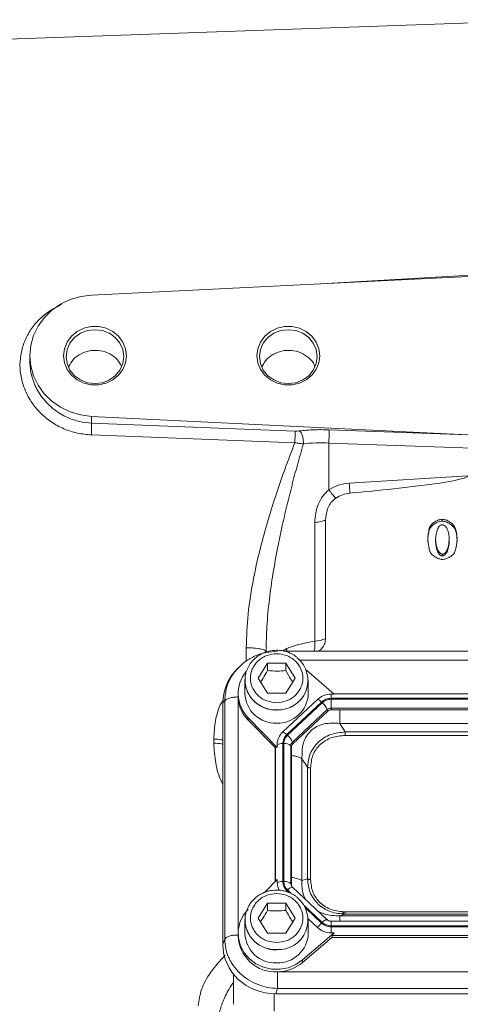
# Model space of a CAD drawing. Header units: inches. Extents: x 0.3 to 33.9, y 0.2 to 21.7.
# Tile 13 of 25: x 20.8 to 23.4, y 7.8 to 13.5. Entities that reach past the tile are written whole.
import ezdxf

# ---------------------------------------------------------------- set-up
doc = ezdxf.new("R2010")
doc.units = ezdxf.units.IN
doc.header["$MEASUREMENT"] = 0
doc.layers.add('SLD-0', color=7, linetype='Continuous', lineweight=15)
doc.styles.add('SLDTEXTSTYLE0', font='TXT', dxfattribs={"width": 0.75})
doc.dimstyles.new('SLDDIMSTYLE0', dxfattribs={"dimtxt": 0.25, "dimasz": 0.13, "dimexe": 0, "dimexo": 0.0625, "dimgap": 0.0625, "dimtad": 0, "dimtih": 1, "dimtoh": 1, "dimdec": 4, "dimrnd": 1e-09, "dimzin": 12, "dimdsep": 46, "dimtxsty": 'SLDTEXTSTYLE0', "dimsah": 1, "dimcen": 0.09, "dimadec": 0, "dimazin": 3, "dimtfac": 1, "dimtdec": 4, "dimtofl": 0, "dimtmove": 0, "dimatfit": 3, "dimfxl": 1, "dimfrac": 2, "dimtolj": 1, "dimtzin": 12, "dimarcsym": 0})

# ---------------------------------------------------------------- blocks, each defined once
blk = doc.blocks.new('*D20')
at = {"layer": 'SLD-0'}
for p, q in [((17.708, 11.1113), (17.708, 15.9238)), ((20.3869, 15.8356), (20.3361, 15.8356)), ((20.3361, 15.8356), (20.3361, 15.4387)), ((21.3451, 15.8356), (21.3959, 15.8356)), ((21.3959, 15.8356), (21.3959, 15.4387)), ((17.708, 15.7988), (20.2473, 15.7988)), ((24.024, 15.7988), (21.4847, 15.7988)), ((20.3361, 15.4387), (20.3869, 15.4387)), ((21.3959, 15.4387), (21.3451, 15.4387))]:
    blk.add_line(p, q, dxfattribs=at)
for points in [[(17.708, 15.7988), (17.838, 15.7788), (17.838, 15.8188)], [(24.024, 15.7988), (23.894, 15.8188), (23.894, 15.7788)]]:
    blk.add_solid(points, dxfattribs=at)
at = {"layer": 'SLD-0', "char_height": 0.25, "attachment_point": 1, "style": 'SLDTEXTSTYLE0'}
for s, insert in [('6.32', (20.4412, 16.2086, 0.0039)), ('160.4', (20.4504, 15.761, 0.0039))]:
    blk.add_mtext(s, dxfattribs=dict(at, insert=insert))
blk = doc.blocks.new('*D23')
at = {"layer": 'SLD-0'}
for p, q in [((19.456, 12.6125), (19.456, 14.6575)), ((24.024, 12.2217), (24.024, 14.6575)), ((21.2609, 14.5693), (21.2101, 14.5693)), ((21.2101, 14.5693), (21.2101, 14.1724)), ((22.2191, 14.5693), (22.2699, 14.5693)), ((22.2699, 14.5693), (22.2699, 14.1724)), ((19.456, 14.5325), (21.1213, 14.5325)), ((24.024, 14.5325), (22.3587, 14.5325)), ((21.2101, 14.1724), (21.2609, 14.1724)), ((22.2699, 14.1724), (22.2191, 14.1724))]:
    blk.add_line(p, q, dxfattribs=at)
for points in [[(19.456, 14.5325), (19.586, 14.5125), (19.586, 14.5525)], [(24.024, 14.5325), (23.894, 14.5525), (23.894, 14.5125)]]:
    blk.add_solid(points, dxfattribs=at)
at = {"layer": 'SLD-0', "char_height": 0.25, "attachment_point": 1, "style": 'SLDTEXTSTYLE0'}
for s, insert in [('4.57', (21.3152, 14.9423, -0.4389)), ('116.0', (21.3244, 14.4947, -0.4389))]:
    blk.add_mtext(s, dxfattribs=dict(at, insert=insert))

msp = doc.modelspace()

# ---------------------------------------------------------------- linework, layer by layer
at = {"color": 7, "linetype": 'Continuous', "lineweight": 15}
for p, q in [((24.02398, 13.51532), (20.48234, 13.39164)), ((24.02398, 12.04323), (21.25409, 11.9077)), ((20.89398, 11.55343), (20.89398, 11.52069)), ((21.25409, 11.19916), (23.45335, 11.09155)), ((21.25409, 11.19916), (21.25409, 11.1602)), ((21.25409, 11.1602), (22.44311, 11.11362)), ((22.64177, 11.1211), (23.45335, 11.09155)), ((21.25305, 11.09109), (22.44206, 11.04558)), ((22.64072, 11.04368), (22.64072, 10.77102)), ((24.02398, 10.99331), (22.64072, 11.04368)), ((23.45126, 10.85186), (22.76061, 10.80942)), ((22.55898, 10.57993), (22.55898, 9.88662)), ((22.62181, 10.59431), (22.62181, 9.901)), ((23.30346, 10.5876), (23.30346, 10.59835)), ((23.22976, 10.54142), (23.22976, 10.55217)), ((23.37755, 10.54197), (23.37755, 10.55272)), ((23.22879, 10.4142), (23.21871, 10.47703)), ((23.26467, 10.48156), (23.26467, 10.47081)), ((23.34439, 10.47208), (23.34439, 10.48283)), ((23.30443, 10.38444), (23.30443, 10.39519)), ((25.66319, 9.82776), (22.38271, 9.82776)), ((22.10664, 9.72639), (22.09525, 9.71388)), ((22.11289, 9.73131), (22.10775, 9.72541)), ((22.22798, 9.67046), (22.28198, 9.75778)), ((22.28198, 9.75778), (22.38998, 9.75778)), ((22.28198, 9.75778), (22.28198, 9.71478)), ((22.38998, 9.75778), (22.44398, 9.67046)), ((22.38998, 9.75778), (22.38998, 9.71478)), ((22.67259, 9.57782), (22.5104, 9.71657)), ((22.15098, 9.65899), (22.15126, 9.66851)), ((22.15098, 9.65899), (22.15098, 9.58087)), ((22.28198, 9.58314), (22.22798, 9.67046)), ((22.44398, 9.67046), (22.38998, 9.58314)), ((22.52098, 9.58087), (22.52098, 9.65899)), ((22.11098, 9.58087), (22.11098, 9.56654)), ((22.11098, 9.56654), (22.11105, 9.56129)), ((22.38998, 9.58314), (22.28198, 9.58314)), ((22.57541, 9.54713), (22.37212, 9.35735)), ((22.65477, 9.57782), (22.67259, 9.57782)), ((22.65477, 9.55316), (22.65477, 9.57782)), ((25.3922, 9.55316), (22.65477, 9.55316)), ((25.3922, 9.54745), (22.65477, 9.54745)), ((22.65477, 9.54745), (22.65477, 9.49639)), ((25.37705, 9.58011), (22.66991, 9.58011)), ((22.03238, 9.53759), (22.02199, 9.52618)), ((22.02199, 9.52618), (22.02199, 8.11692)), ((22.03238, 9.53759), (22.03238, 8.14772)), ((22.59815, 9.53127), (22.39487, 9.34149)), ((22.60248, 9.52723), (22.3992, 9.33745)), ((22.63173, 9.48749), (22.42845, 9.2977)), ((22.63426, 9.47785), (22.63173, 9.48749)), ((25.3922, 9.49639), (22.65477, 9.49639)), ((22.65477, 9.49639), (22.65477, 9.48578)), ((25.3922, 9.48578), (22.65477, 9.48578)), ((22.17009, 9.43896), (22.33925, 9.26662)), ((22.17009, 9.43896), (22.17009, 9.42462)), ((22.63426, 9.47785), (22.43098, 9.28807)), ((22.32648, 9.26529), (22.17009, 9.42462)), ((22.7049, 9.40679), (22.73694, 9.35699)), ((25.34207, 9.40679), (22.7049, 9.40679)), ((21.96817, 9.31537), (21.96817, 9.29088)), ((25.31003, 9.35699), (22.73694, 9.35699)), ((25.31003, 9.33625), (22.73694, 9.33625)), ((22.32648, 9.26529), (22.33006, 9.26892)), ((22.32648, 9.26529), (22.32648, 8.48174)), ((22.33925, 9.26662), (22.33925, 9.28326)), ((22.37142, 9.28864), (22.37142, 8.48348)), ((22.37754, 9.28864), (22.37754, 8.48348)), ((22.4189, 9.2762), (22.4189, 8.47105)), ((22.42248, 9.26893), (22.4189, 9.2762)), ((22.42248, 9.26893), (22.42248, 8.46377)), ((22.43098, 9.28807), (22.42845, 9.2977)), ((22.48406, 9.20062), (22.48406, 8.48907)), ((22.5161, 9.15082), (22.48406, 9.20062)), ((22.5161, 9.15082), (22.5161, 8.4991)), ((22.53429, 9.14706), (22.53429, 8.49534)), ((22.33925, 8.49475), (22.2657, 8.41982)), ((22.33925, 8.49475), (22.33925, 8.47811)), ((22.42248, 8.46377), (22.4189, 8.47105)), ((22.5161, 8.4991), (22.48406, 8.48907)), ((22.63114, 8.26054), (22.42786, 8.45032)), ((22.22798, 8.27009), (22.28198, 8.35741)), ((22.28198, 8.35741), (22.38998, 8.35741)), ((22.28198, 8.35741), (22.28198, 8.31441)), ((22.38998, 8.35741), (22.44398, 8.27009)), ((22.38998, 8.35741), (22.38998, 8.31441)), ((22.73694, 8.29293), (22.7049, 8.2829)), ((22.7049, 8.2829), (25.34207, 8.2829)), ((22.72838, 8.30066), (22.71882, 8.30113)), ((22.73694, 8.30615), (25.31003, 8.30615)), ((22.73694, 8.29293), (25.31003, 8.29293)), ((22.15098, 8.25862), (22.15126, 8.26814)), ((22.15098, 8.25862), (22.15098, 8.1805)), ((22.28198, 8.18277), (22.22798, 8.27009)), ((22.44398, 8.27009), (22.38998, 8.18277)), ((22.52085, 8.26517), (22.57541, 8.21424)), ((22.52098, 8.1805), (22.52098, 8.25862)), ((25.3922, 8.25162), (22.65477, 8.25162)), ((22.65477, 8.22467), (25.3922, 8.22467)), ((22.11098, 8.1805), (22.11098, 8.16616)), ((22.38998, 8.18277), (22.28198, 8.18277)), ((22.48799, 8.02563), (22.67259, 8.18355)), ((22.65477, 8.18355), (22.65477, 8.21896)), ((22.65477, 8.21896), (25.3922, 8.21896)), ((22.67259, 8.18355), (22.65477, 8.18355)), ((22.65866, 8.1573), (22.66256, 8.16791)), ((22.66256, 8.16791), (25.3844, 8.16791)), ((22.02199, 8.11692), (22.03238, 8.14772)), ((22.65866, 8.1573), (22.48799, 8.0113)), ((22.65866, 8.1573), (25.38831, 8.1573)), ((22.48799, 8.02563), (22.48799, 8.0113)), ((22.08398, 7.94238), (22.08398, 7.76658)), ((22.34493, 7.95627), (25.70203, 7.95627)), ((22.33122, 7.82823), (22.3416, 7.85903)), ((22.33122, 7.82823), (25.71574, 7.82823)), ((22.3416, 7.85903), (25.70536, 7.85903))]:
    msp.add_line(p, q, dxfattribs=at)
at = {"color": 8, "linetype": 'Continuous', "lineweight": 15}
for p, q in [((24.02398, 12.05516), (22.66, 11.97649)), ((22.15817, 9.77064), (22.15817, 9.8485)), ((22.39606, 9.84428), (22.37203, 9.83016)), ((22.39606, 9.84428), (22.39378, 9.82776)), ((25.57408, 9.77642), (22.47164, 9.77642)), ((22.11116, 9.55818), (22.11116, 8.18885)), ((22.33006, 9.26892), (22.33006, 8.48539)), ((22.39487, 8.43063), (22.40624, 8.42002)), ((22.3992, 8.43467), (22.42362, 8.41187)), ((22.49741, 8.34298), (22.60248, 8.24489)), ((22.50586, 8.32702), (22.59815, 8.24085)), ((22.65477, 8.25162), (22.65477, 8.22467)), ((22.3209, 7.82839), (22.3209, 7.72682))]:
    msp.add_line(p, q, dxfattribs=at)
at = {"color": 7, "linetype": 'Continuous', "lineweight": 15, "flags": 128}
for points in [[(21.25409, 11.9077), (21.19066, 11.89956), (21.12958, 11.88158), (21.07261, 11.85428), (21.02136, 11.81844), (20.97728, 11.77508), (20.94163, 11.72542), (20.91541, 11.67088), (20.89938, 11.613), (20.89398, 11.55343), (20.89938, 11.49386), (20.91541, 11.43598), (20.94163, 11.38144), (20.97728, 11.33178), (21.02136, 11.28841), (21.07261, 11.25258), (21.12958, 11.22528), (21.19066, 11.2073), (21.25409, 11.19916)], [(21.45758, 11.55343), (21.45225, 11.51241), (21.43655, 11.47377), (21.41141, 11.43977), (21.37828, 11.41237), (21.33909, 11.39316), (21.29611, 11.38327), (21.25185, 11.38327), (21.20888, 11.39316), (21.16969, 11.41237), (21.13656, 11.43977), (21.11141, 11.47377), (21.09572, 11.51241), (21.09038, 11.55343), (21.09572, 11.59445), (21.11141, 11.63309), (21.13656, 11.66709), (21.16969, 11.69449), (21.20888, 11.7137), (21.25185, 11.72359), (21.29611, 11.72359), (21.33909, 11.7137), (21.37828, 11.69449), (21.41141, 11.66709), (21.43655, 11.63309), (21.45225, 11.59445), (21.45758, 11.55343)], [(21.44258, 11.54805), (21.43684, 11.58879), (21.41999, 11.62675), (21.3932, 11.65935), (21.35828, 11.68437), (21.31762, 11.70009), (21.27398, 11.70546), (21.23034, 11.70009), (21.18968, 11.68437), (21.15476, 11.65935), (21.12797, 11.62675), (21.11113, 11.58879), (21.10538, 11.54805), (21.11113, 11.50732), (21.12797, 11.46935), (21.15476, 11.43675), (21.18968, 11.41174), (21.23034, 11.39602), (21.27398, 11.39065), (21.31762, 11.39602), (21.35828, 11.41174), (21.3932, 11.43675), (21.41999, 11.46935), (21.43684, 11.50732), (21.44258, 11.54805)], [(22.58758, 11.55343), (22.58225, 11.51241), (22.56655, 11.47377), (22.54141, 11.43977), (22.50828, 11.41237), (22.46909, 11.39316), (22.42611, 11.38327), (22.38185, 11.38327), (22.33888, 11.39316), (22.29969, 11.41237), (22.26656, 11.43977), (22.24141, 11.47377), (22.22572, 11.51241), (22.22038, 11.55343), (22.22572, 11.59445), (22.24141, 11.63309), (22.26656, 11.66709), (22.29969, 11.69449), (22.33888, 11.7137), (22.38185, 11.72359), (22.42611, 11.72359), (22.46909, 11.7137), (22.50828, 11.69449), (22.54141, 11.66709), (22.56655, 11.63309), (22.58225, 11.59445), (22.58758, 11.55343)], [(22.57258, 11.54805), (22.56684, 11.50732), (22.54999, 11.46935), (22.5232, 11.43675), (22.48828, 11.41174), (22.44762, 11.39602), (22.40398, 11.39065), (22.36034, 11.39602), (22.31968, 11.41174), (22.28476, 11.43675), (22.25797, 11.46935), (22.24113, 11.50732), (22.23538, 11.54805), (22.24113, 11.58879), (22.25797, 11.62675), (22.28476, 11.65935), (22.31968, 11.68437), (22.36034, 11.70009), (22.40398, 11.70546), (22.44762, 11.70009), (22.48828, 11.68437), (22.5232, 11.65935), (22.54999, 11.62675), (22.56684, 11.58879), (22.57258, 11.54805)], [(22.17009, 8.32241), (22.14113, 8.28553), (22.1214, 8.24366), (22.11184, 8.19881), (22.11291, 8.15308), (22.12455, 8.10866), (22.14622, 8.06764), (22.17688, 8.03197), (22.21509, 8.00334), (22.25903, 7.98311), (22.30661, 7.97224), (22.35559, 7.97124), (22.40364, 7.98017), (22.44848, 7.99859), (22.48799, 8.02563)]]:
    msp.add_lwpolyline(points, dxfattribs=at)
at = {"color": 8, "linetype": 'Continuous', "lineweight": 15, "flags": 128}
for points in [[(22.42786, 8.45032), (22.42711, 8.45082), (22.42492, 8.45116), (22.42195, 8.45054), (22.41829, 8.44897), (22.41405, 8.44652), (22.40936, 8.44325), (22.40436, 8.43926), (22.3992, 8.43467)], [(22.38996, 8.42585), (22.39164, 8.42753), (22.39487, 8.43063)], [(22.60248, 8.24489), (22.60764, 8.24948), (22.61264, 8.25347), (22.61733, 8.25674), (22.62157, 8.25919), (22.62523, 8.26075), (22.6282, 8.26138), (22.63039, 8.26104), (22.63114, 8.26054)]]:
    msp.add_lwpolyline(points, dxfattribs=at)
at = {"color": 7, "linetype": 'Continuous', "lineweight": 15}
for centre, radius, start, end in [((22.54401, 10.09639), 0.21031, 274.08233, 291.710756), ((22.34684, 9.65775), 0.17181, 266.377159, 50.52677), ((22.31152, 9.58076), 0.20028, 139.969848, 225.076218), ((22.31405, 9.56793), 0.20313, 182.750316, 224.870032), ((22.32864, 9.58573), 0.17773, 181.568273, 272.366455), ((22.34145, 9.58773), 0.17966, 268.25482, 357.810451), ((22.65414, 9.46147), 0.11635, 89.693331, 132.589835), ((22.54535, 9.47979), 0.07374, 44.274715, 65.950941), ((22.53189, 9.44464), 0.10864, 23.22406, 49.476184), ((22.65458, 9.46262), 0.03377, 89.692971, 132.59), ((22.6546, 9.45572), 0.03006, 89.693487, 132.589951), ((22.44068, 9.28259), 0.10143, 132.524715, 179.623183), ((22.34207, 9.29001), 0.07374, 44.274766, 65.950803), ((22.32861, 9.25486), 0.10864, 23.2241, 49.476076), ((22.36931, 9.20234), 0.08632, 88.595079, 110.376876), ((22.38459, 9.23709), 0.05202, 48.736744, 97.790394), ((22.44835, 9.276), 0.02944, 132.525055, 179.622967), ((22.44869, 9.26875), 0.02621, 132.52501, 179.622894), ((22.36931, 8.39719), 0.08632, 88.594908, 110.377046), ((22.43841, 8.47826), 0.09916, 180.085425, 208.101189), ((22.38459, 8.43194), 0.05202, 48.736709, 97.790615), ((22.44815, 8.46382), 0.02567, 180.106045, 209.103848), ((22.34684, 8.25738), 0.17181, 266.377159, 50.52677), ((22.70061, 8.13025), 0.15077, 132.808828, 146.144069), ((22.32906, 8.17403), 0.21822, 182.065882, 273.296301), ((22.32864, 8.18536), 0.17773, 181.568294, 272.366434), ((22.34145, 8.18736), 0.17966, 268.254857, 357.810414), ((22.65414, 8.29989), 0.11635, 227.410035, 270.3068), ((22.33728, 8.18966), 0.23351, 271.876572, 310.196332)]:
    msp.add_arc(centre, radius, start, end, dxfattribs=at)
at = {"color": 8, "linetype": 'Continuous', "lineweight": 15}
for centre, radius, start, end in [((22.32864, 9.66386), 0.17773, 181.568302, 272.366426), ((22.44771, 8.47109), 0.02881, 180.091208, 209.32136), ((22.32864, 8.26349), 0.17773, 181.568294, 272.366434)]:
    msp.add_arc(centre, radius, start, end, dxfattribs=at)
at = {"color": 7, "linetype": 'Continuous', "lineweight": 15}
for centre, major_axis, ratio, start_param, end_param in [((22.34083, 9.51721), (0.31298, -0.06559), 0.927683, 2.6420187, 3.3336115), ((22.37142, 9.22416), (-0.0413, 0.04481), 0.1702111, 5.7675855, 6.2912751), ((22.7077, 8.20391), (0.0452, 0.04116), 0.1845839, 2.2768323, 2.8005219), ((22.34083, 8.1259), (0.31298, 0.06559), 0.927683, 2.9495738, 4.4902119)]:
    msp.add_ellipse(centre, major_axis=major_axis, ratio=ratio, start_param=start_param, end_param=end_param, dxfattribs=at)
at = {"color": 8, "linetype": 'Continuous', "lineweight": 15}
for points, knots in [([(21.07879, 11.85202), (21.05872, 11.84243), (21.01419, 11.82115), (20.95534, 11.77423), (20.90339, 11.7156), (20.86514, 11.64849), (20.84139, 11.57567), (20.83341, 11.49944), (20.84136, 11.42262), (20.86494, 11.34798), (20.9033, 11.2784), (20.95499, 11.2165), (21.01827, 11.16472), (21.09071, 11.12528), (21.16992, 11.09875), (21.22531, 11.09364), (21.25305, 11.09109)], [0, 0, 0, 0, 0.0595097, 0.1320789, 0.2043956, 0.2765069, 0.348407, 0.4201749, 0.4919708, 0.5638023, 0.6359555, 0.7082803, 0.7808223, 0.8537716, 0.9267584, 1, 1, 1, 1]), ([(20.89399, 11.52069), (20.89452, 11.50635), (20.89562, 11.47701), (20.90478, 11.43241), (20.91956, 11.38894), (20.9404, 11.34684), (20.96627, 11.30794), (20.99865, 11.27069), (21.03546, 11.23822), (21.07501, 11.21169), (21.12356, 11.18702), (21.18281, 11.16671), (21.2307, 11.16234), (21.25409, 11.1602)], [0, 0, 0, 0, 0.07967455, 0.16299986, 0.24975654, 0.32996374, 0.41664075, 0.50002483, 0.59240939, 0.67579859, 0.75019696, 0.87800091, 1, 1, 1, 1]), ([(22.55632, 9.82776), (22.55645, 9.82818), (22.55768, 9.83229), (22.5589, 9.84447), (22.55985, 9.86358), (22.55927, 9.87894), (22.55898, 9.88662)], [0, 0, 0, 0, 0.0364471, 0.3538517, 0.6771347, 1, 1, 1, 1]), ([(22.10775, 9.72541), (22.09949, 9.71655), (22.07733, 9.6928), (22.05401, 9.64773), (22.03597, 9.5934), (22.03359, 9.55647), (22.03238, 9.53759)], [0, 0, 0, 0, 0.1728691, 0.4634215, 0.7258427, 1, 1, 1, 1]), ([(22.02277, 9.54256), (22.01946, 9.53745), (21.99592, 9.50105), (21.97556, 9.42253), (21.97063, 9.35108), (21.96817, 9.31537)], [0, 0, 0, 0, 0.0755329, 0.5379761, 1, 1, 1, 1]), ([(22.7049, 9.48578), (22.7049, 9.47834), (22.7049, 9.46043), (22.7049, 9.4327), (22.7049, 9.41543), (22.7049, 9.40679)], [0, 0, 0, 0, 0.2620723, 0.6310354, 1, 1, 1, 1]), ([(21.96817, 9.31537), (21.98399, 9.31489), (22.0037, 9.31428), (22.01898, 9.30998), (22.02199, 9.30914)], [0, 0, 0, 0, 0.8030355, 1, 1, 1, 1]), ([(21.96817, 9.29088), (21.97095, 9.25241), (21.97653, 9.17534), (21.99758, 9.09524), (22.01964, 9.05817), (22.02199, 9.05422)], [0, 0, 0, 0, 0.4709502, 0.9436317, 1, 1, 1, 1]), ([(22.02199, 9.28451), (22.01898, 9.28538), (22.0037, 9.28977), (21.98399, 9.29039), (21.96817, 9.29088)], [0, 0, 0, 0, 0.1969611, 1, 1, 1, 1]), ([(22.48406, 9.20062), (22.47811, 9.20371), (22.46621, 9.20988), (22.4443, 9.21611), (22.42848, 9.21819), (22.42248, 9.21898)], [0, 0, 0, 0, 0.3831425, 0.7662853, 1, 1, 1, 1]), ([(22.48406, 8.48907), (22.47811, 8.49216), (22.46621, 8.49833), (22.4443, 8.50456), (22.42848, 8.50665), (22.42248, 8.50743)], [0, 0, 0, 0, 0.3831432, 0.7662863, 1, 1, 1, 1]), ([(22.48406, 8.48907), (22.48336, 8.46105), (22.48239, 8.4223), (22.5013, 8.38672), (22.50653, 8.37687)], [0, 0, 0, 0, 0.7231414, 1, 1, 1, 1]), ([(22.57928, 8.30895), (22.59013, 8.30379), (22.6293, 8.28514), (22.67317, 8.28384), (22.7049, 8.2829)], [0, 0, 0, 0, 0.27686125, 1, 1, 1, 1]), ([(22.7049, 8.2829), (22.7049, 8.2804), (22.7049, 8.27538), (22.7049, 8.26347), (22.7049, 8.25367), (22.7049, 8.25162)], [0, 0, 0, 0, 0.441542, 0.8830862, 1, 1, 1, 1]), ([(21.87817, 7.75726), (21.88212, 7.78854), (21.89003, 7.85117), (21.94471, 7.95291), (22.00515, 8.02029), (22.03451, 8.05301)], [0, 0, 0, 0, 0.33908977, 0.67899505, 1, 1, 1, 1]), ([(21.99398, 7.65038), (21.99536, 7.67136), (21.99813, 7.71325), (22.02044, 7.78255), (22.0493, 7.84432), (22.07494, 7.88358), (22.08398, 7.89743)], [0, 0, 0, 0, 0.2724596, 0.5441742, 0.8392156, 1, 1, 1, 1])]:
    msp.add_open_spline(points, degree=3, knots=knots, dxfattribs=at)
at = {"color": 7, "linetype": 'Continuous', "lineweight": 15}
for points, knots in [([(21.42835, 11.49106), (21.42113, 11.50479), (21.4056, 11.53434), (21.36182, 11.56663), (21.308, 11.58515), (21.24885, 11.58588), (21.19336, 11.5684), (21.14628, 11.53536), (21.1285, 11.50451), (21.1198, 11.48943)], [0, 0, 0, 0, 0.1260176, 0.2711651, 0.4206735, 0.562192, 0.7147262, 0.8605523, 1, 1, 1, 1]), ([(22.25008, 11.48783), (22.25666, 11.50077), (22.27136, 11.5297), (22.31308, 11.56254), (22.36601, 11.58344), (22.42356, 11.58691), (22.47917, 11.57307), (22.52489, 11.5426), (22.5528, 11.512), (22.55848, 11.49138), (22.55947, 11.48778)], [0, 0, 0, 0, 0.1151056, 0.2575109, 0.3998482, 0.5420446, 0.6843104, 0.8269254, 0.9697721, 1, 1, 1, 1]), ([(21.25409, 11.1602), (21.25425, 11.15695), (21.25457, 11.15045), (21.25448, 11.13305), (21.25399, 11.11242), (21.25336, 11.0982), (21.25305, 11.09109)], [0, 0, 0, 0, 0.2500071, 0.4999962, 0.7500078, 1, 1, 1, 1]), ([(22.44206, 11.04558), (22.44237, 11.05261), (22.44299, 11.06668), (22.44346, 11.08694), (22.44356, 11.10402), (22.44326, 11.11042), (22.44311, 11.11362)], [0, 0, 0, 0, 0.2499925, 0.5000033, 0.7499913, 1, 1, 1, 1]), ([(22.46968, 11.1146), (22.46541, 11.11418), (22.45688, 11.11334), (22.44769, 11.11353), (22.44311, 11.11362)], [0, 0, 0, 0, 0.5017195, 1, 1, 1, 1]), ([(22.46968, 11.1146), (22.49731, 11.1173), (22.55256, 11.12271), (22.61203, 11.12164), (22.64177, 11.1211)], [0, 0, 0, 0, 0.4999684, 1, 1, 1, 1]), ([(22.46968, 11.1146), (22.47293, 11.11111), (22.47943, 11.10412), (22.48707, 11.08476), (22.49198, 11.06191), (22.49206, 11.04677), (22.4921, 11.0392)], [0, 0, 0, 0, 0.2500096, 0.5000042, 0.7500121, 1, 1, 1, 1]), ([(22.64072, 11.04368), (22.6411, 11.05133), (22.64186, 11.06662), (22.64241, 11.09007), (22.64244, 11.11011), (22.64199, 11.11744), (22.64177, 11.1211)], [0, 0, 0, 0, 0.2500003, 0.5000004, 0.7500011, 1, 1, 1, 1]), ([(22.15817, 9.8485), (22.16053, 9.91402), (22.16539, 10.04899), (22.19887, 10.25289), (22.24145, 10.43856), (22.28854, 10.60562), (22.33491, 10.75146), (22.38648, 10.8995), (22.42299, 10.99544), (22.44206, 11.04558)], [0, 0, 0, 0, 0.1604667, 0.3305967, 0.4990379, 0.6198561, 0.7490678, 0.8688527, 1, 1, 1, 1]), ([(22.4921, 11.0392), (22.48034, 10.99788), (22.45753, 10.91774), (22.42527, 10.79681), (22.39506, 10.6764), (22.36734, 10.55656), (22.33958, 10.42401), (22.31408, 10.28325), (22.29213, 10.12749), (22.27711, 9.976), (22.27499, 9.8738), (22.27398, 9.82516)], [0, 0, 0, 0, 0.1059517, 0.2054244, 0.3063104, 0.4084395, 0.503873, 0.6338605, 0.7533739, 0.8826345, 1, 1, 1, 1]), ([(22.4921, 11.0392), (22.4841, 11.03982), (22.46806, 11.04106), (22.45074, 11.04407), (22.44206, 11.04558)], [0, 0, 0, 0, 0.4988323, 1, 1, 1, 1]), ([(22.64072, 11.04368), (22.61504, 11.04434), (22.56368, 11.04566), (22.51596, 11.04136), (22.4921, 11.0392)], [0, 0, 0, 0, 0.5000423, 1, 1, 1, 1]), ([(22.76061, 10.80942), (22.73931, 10.80675), (22.6967, 10.80141), (22.65938, 10.78115), (22.64072, 10.77102)], [0, 0, 0, 0, 0.5000236, 1, 1, 1, 1]), ([(22.76354, 10.75094), (22.7632, 10.75873), (22.76253, 10.77432), (22.76125, 10.79772), (22.76061, 10.80942)], [0, 0, 0, 0, 0.49999979, 1, 1, 1, 1]), ([(23.45126, 10.85186), (23.45122, 10.85148), (23.45114, 10.85068), (23.45033, 10.84901), (23.44709, 10.84564), (23.43289, 10.83847), (23.37528, 10.82291), (23.14982, 10.78763), (22.93427, 10.76715), (22.76354, 10.75094)], [0, 0, 0, 0, 0.0017499, 0.0036551, 0.0082924, 0.0222016, 0.0717818, 0.264741, 1, 1, 1, 1]), ([(22.64072, 10.77102), (22.62866, 10.75922), (22.60379, 10.73489), (22.57886, 10.68743), (22.56207, 10.63488), (22.56002, 10.5984), (22.55898, 10.57993)], [0, 0, 0, 0, 0.2314251, 0.477377, 0.7354575, 1, 1, 1, 1]), ([(22.6815, 10.72224), (22.67545, 10.72831), (22.66336, 10.74046), (22.64827, 10.76083), (22.64072, 10.77102)], [0, 0, 0, 0, 0.4999912, 1, 1, 1, 1]), ([(22.76354, 10.75094), (22.74886, 10.74866), (22.7195, 10.7441), (22.69417, 10.72953), (22.6815, 10.72224)], [0, 0, 0, 0, 0.5000107, 1, 1, 1, 1]), ([(22.6815, 10.72224), (22.67226, 10.71452), (22.6537, 10.69899), (22.62884, 10.65586), (22.62465, 10.61925), (22.62181, 10.59431)], [0, 0, 0, 0, 0.2400647, 0.4826081, 1, 1, 1, 1]), ([(22.62181, 10.59431), (22.61293, 10.59102), (22.59519, 10.58443), (22.57105, 10.58143), (22.55898, 10.57993)], [0, 0, 0, 0, 0.49999986, 1, 1, 1, 1]), ([(23.22976, 10.55217), (23.23344, 10.55802), (23.24129, 10.57052), (23.26019, 10.58419), (23.28091, 10.59533), (23.29627, 10.59738), (23.30346, 10.59835)], [0, 0, 0, 0, 0.2339953, 0.4999387, 0.7659309, 1, 1, 1, 1]), ([(23.30346, 10.5876), (23.29607, 10.58659), (23.28082, 10.5845), (23.2603, 10.57347), (23.24151, 10.55999), (23.23356, 10.54742), (23.22976, 10.54142)], [0, 0, 0, 0, 0.2406539, 0.4964847, 0.759564, 1, 1, 1, 1]), ([(23.30346, 10.59835), (23.31034, 10.59741), (23.32555, 10.59534), (23.3465, 10.58437), (23.36553, 10.57058), (23.37379, 10.5583), (23.37755, 10.55272)], [0, 0, 0, 0, 0.2247099, 0.4973519, 0.7713242, 1, 1, 1, 1]), ([(23.37755, 10.54197), (23.37406, 10.54723), (23.3663, 10.55893), (23.34805, 10.57263), (23.32694, 10.58418), (23.31097, 10.5865), (23.30346, 10.5876)], [0, 0, 0, 0, 0.2145591, 0.4774396, 0.7543923, 1, 1, 1, 1]), ([(23.21871, 10.47703), (23.21942, 10.49262), (23.22059, 10.51803), (23.22721, 10.54266), (23.22976, 10.55217)], [0, 0, 0, 0, 0.6137, 1, 1, 1, 1]), ([(23.22976, 10.54142), (23.22729, 10.53222), (23.22264, 10.51488), (23.2196, 10.48962), (23.21899, 10.47376), (23.21871, 10.46628)], [0, 0, 0, 0, 0.3740028, 0.7046104, 1, 1, 1, 1]), ([(23.26467, 10.48156), (23.26635, 10.50167), (23.26866, 10.52931), (23.2845, 10.5568), (23.29439, 10.56435), (23.29996, 10.56639), (23.3027, 10.56657), (23.30404, 10.56666)], [0, 0, 0, 0, 0.60593, 0.8324419, 0.9225087, 0.961948, 1, 1, 1, 1]), ([(23.30404, 10.56666), (23.30537, 10.56657), (23.30809, 10.5664), (23.31365, 10.56446), (23.32392, 10.55715), (23.33482, 10.53907), (23.34274, 10.51263), (23.34383, 10.49291), (23.34439, 10.48283)], [0, 0, 0, 0, 0.037836, 0.077205, 0.1668862, 0.3993523, 0.6928909, 1, 1, 1, 1]), ([(23.37755, 10.55272), (23.38127, 10.54244), (23.3898, 10.51882), (23.39015, 10.49385), (23.39035, 10.47975)], [0, 0, 0, 0, 0.43540173, 1, 1, 1, 1]), ([(23.39035, 10.469), (23.39015, 10.4831), (23.3898, 10.50807), (23.38127, 10.53169), (23.37755, 10.54197)], [0, 0, 0, 0, 0.5645931, 1, 1, 1, 1]), ([(23.30443, 10.39519), (23.30314, 10.39528), (23.3005, 10.39546), (23.29506, 10.39748), (23.28494, 10.40511), (23.26858, 10.43299), (23.26631, 10.46119), (23.26467, 10.48156)], [0, 0, 0, 0, 0.0360543, 0.0739552, 0.161848, 0.3945889, 1, 1, 1, 1]), ([(23.30443, 10.38444), (23.30296, 10.38456), (23.29989, 10.38482), (23.29415, 10.38731), (23.28413, 10.39541), (23.2685, 10.42316), (23.26627, 10.4509), (23.26467, 10.47081)], [0, 0, 0, 0, 0.0411048, 0.0858211, 0.1744711, 0.4077431, 1, 1, 1, 1]), ([(23.34439, 10.48283), (23.34285, 10.46223), (23.34071, 10.43369), (23.32433, 10.40536), (23.31405, 10.39755), (23.30847, 10.39547), (23.30576, 10.39528), (23.30443, 10.39519)], [0, 0, 0, 0, 0.603604, 0.8361499, 0.9251041, 0.9634699, 1, 1, 1, 1]), ([(23.34439, 10.47208), (23.34291, 10.45225), (23.34084, 10.42447), (23.32561, 10.39634), (23.31549, 10.38769), (23.30937, 10.38487), (23.30603, 10.38458), (23.30443, 10.38444)], [0, 0, 0, 0, 0.5816994, 0.8148487, 0.9080186, 0.9559642, 1, 1, 1, 1]), ([(23.39035, 10.47975), (23.38964, 10.46529), (23.38832, 10.43862), (23.37894, 10.41343), (23.37464, 10.40189)], [0, 0, 0, 0, 0.5420009, 1, 1, 1, 1]), ([(23.30482, 10.3635), (23.29761, 10.36465), (23.28181, 10.36716), (23.26063, 10.37965), (23.24091, 10.39457), (23.23264, 10.40796), (23.22879, 10.4142)], [0, 0, 0, 0, 0.22427887, 0.49157913, 0.76328881, 1, 1, 1, 1]), ([(23.37464, 10.40189), (23.37066, 10.39707), (23.36206, 10.38666), (23.34398, 10.37548), (23.32487, 10.36617), (23.31113, 10.36434), (23.30482, 10.3635)], [0, 0, 0, 0, 0.2331066, 0.5036536, 0.7723115, 1, 1, 1, 1]), ([(22.62181, 9.901), (22.62092, 9.89179), (22.6191, 9.87285), (22.60369, 9.84792), (22.58883, 9.83221), (22.57866, 9.82804), (22.57796, 9.82776)], [0, 0, 0, 0, 0.3134641, 0.644402, 0.9753395, 1, 1, 1, 1]), ([(22.33598, 9.83383), (22.32118, 9.83291), (22.30045, 9.83162), (22.27117, 9.82323), (22.24727, 9.81333), (22.22104, 9.79713), (22.19678, 9.77567), (22.17575, 9.74877), (22.1604, 9.71691), (22.15211, 9.68938), (22.15223, 9.67286), (22.15226, 9.66858)], [0, 0, 0, 0, 0.15886748, 0.22246984, 0.32816051, 0.43838372, 0.55730368, 0.68269046, 0.81415807, 0.9518865, 1, 1, 1, 1]), ([(22.15817, 9.8485), (22.17347, 9.84807), (22.20409, 9.84719), (22.24223, 9.84175), (22.26881, 9.83414), (22.27226, 9.82815), (22.27398, 9.82516)], [0, 0, 0, 0, 0.2499998, 0.4999995, 0.75, 1, 1, 1, 1]), ([(22.45466, 9.79198), (22.4508, 9.79535), (22.43865, 9.80592), (22.41686, 9.81688), (22.39095, 9.8265), (22.36484, 9.83255), (22.34604, 9.83338), (22.33598, 9.83383)], [0, 0, 0, 0, 0.12128421, 0.38062438, 0.56424116, 0.76683765, 1, 1, 1, 1]), ([(22.55898, 9.88662), (22.52685, 9.88074), (22.4671, 9.8698), (22.41852, 9.85235), (22.39606, 9.84428)], [0, 0, 0, 0, 0.5377652, 1, 1, 1, 1]), ([(22.3416, 9.82757), (22.31885, 9.82631), (22.27399, 9.82383), (22.21047, 9.80253), (22.15277, 9.77114), (22.12196, 9.74124), (22.10657, 9.7263)], [0, 0, 0, 0, 0.2571685, 0.5070454, 0.7537632, 1, 1, 1, 1]), ([(22.33598, 9.52762), (22.31674, 9.52953), (22.28713, 9.53247), (22.2515, 9.55028), (22.22702, 9.56871), (22.20715, 9.5916), (22.18867, 9.62485), (22.17929, 9.67046), (22.18867, 9.71607), (22.20715, 9.74933), (22.22702, 9.77218), (22.2515, 9.79074), (22.28713, 9.80799), (22.33598, 9.81675), (22.38483, 9.80799), (22.42046, 9.79074), (22.44494, 9.77218), (22.46482, 9.74933), (22.4833, 9.71607), (22.49268, 9.67046), (22.4833, 9.62485), (22.46482, 9.5916), (22.44494, 9.56871), (22.42046, 9.55028), (22.38483, 9.53247), (22.35523, 9.52953), (22.33598, 9.52762)], [0, 0, 0, 0, 0.0598642, 0.0920902, 0.125, 0.1579099, 0.1901358, 0.25, 0.3098642, 0.3420902, 0.375, 0.4079098, 0.4401358, 0.5, 0.5598642, 0.5920902, 0.625, 0.6579098, 0.6901358, 0.75, 0.8098642, 0.8420901, 0.875, 0.9079098, 0.9401358, 1, 1, 1, 1]), ([(22.15226, 9.66858), (22.15176, 9.65998), (22.15045, 9.63771), (22.15914, 9.60341), (22.17608, 9.56835), (22.19963, 9.53897), (22.22746, 9.51605), (22.255, 9.50099), (22.28104, 9.49152), (22.30711, 9.48543), (22.32592, 9.4846), (22.33598, 9.48416)], [0, 0, 0, 0, 0.0902574, 0.2336836, 0.3649349, 0.4944946, 0.6196361, 0.7318947, 0.811376, 0.8990726, 1, 1, 1, 1]), ([(22.24172, 9.64825), (22.24678, 9.65571), (22.26024, 9.67553), (22.27363, 9.6997), (22.28198, 9.71478)], [0, 0, 0, 0, 0.3763757, 1, 1, 1, 1]), ([(22.28198, 9.71478), (22.30128, 9.71321), (22.33737, 9.71029), (22.37328, 9.71335), (22.38998, 9.71478)], [0, 0, 0, 0, 0.5347465, 1, 1, 1, 1]), ([(22.38998, 9.71478), (22.39963, 9.69741), (22.41306, 9.67325), (22.42642, 9.65365), (22.43018, 9.64814)], [0, 0, 0, 0, 0.7188315, 1, 1, 1, 1]), ([(22.11105, 9.56129), (22.10175, 9.56094), (22.08313, 9.56026), (22.05876, 9.55497), (22.04001, 9.54727), (22.03492, 9.54082), (22.03238, 9.53759)], [0, 0, 0, 0, 0.2499997, 0.50000046, 0.75000013, 1, 1, 1, 1]), ([(22.59815, 9.53127), (22.60642, 9.53754), (22.62296, 9.5501), (22.64416, 9.55214), (22.65477, 9.55316)], [0, 0, 0, 0, 0.5, 1, 1, 1, 1]), ([(22.60248, 9.52723), (22.61012, 9.53302), (22.62539, 9.54462), (22.64497, 9.5465), (22.65477, 9.54745)], [0, 0, 0, 0, 0.4999998, 1, 1, 1, 1]), ([(22.7049, 9.40679), (22.67345, 9.40843), (22.62684, 9.41086), (22.5704, 9.38955), (22.53517, 9.36491), (22.50833, 9.3316), (22.48383, 9.27735), (22.48397, 9.23153), (22.48406, 9.20062)], [0, 0, 0, 0, 0.2573967, 0.3816023, 0.5, 0.618394, 0.742603, 1, 1, 1, 1]), ([(22.37142, 9.28864), (22.37251, 9.29853), (22.3747, 9.31833), (22.38815, 9.33377), (22.39487, 9.34149)], [0, 0, 0, 0, 0.49999979, 1, 1, 1, 1]), ([(22.37754, 9.28864), (22.37855, 9.29778), (22.38057, 9.31606), (22.39299, 9.33032), (22.3992, 9.33745)], [0, 0, 0, 0, 0.50000091, 1, 1, 1, 1]), ([(22.73694, 9.35699), (22.70796, 9.35383), (22.66419, 9.34907), (22.6123, 9.3235), (22.57826, 9.29794), (22.55095, 9.26622), (22.52385, 9.21805), (22.51919, 9.1776), (22.5161, 9.15082)], [0, 0, 0, 0, 0.2489775, 0.3760593, 0.5000002, 0.623945, 0.7510227, 1, 1, 1, 1]), ([(22.73694, 9.33625), (22.71, 9.334), (22.66949, 9.33061), (22.62123, 9.30781), (22.58984, 9.2844), (22.56475, 9.25508), (22.54032, 9.21003), (22.5367, 9.1722), (22.53429, 9.14706)], [0, 0, 0, 0, 0.2500616, 0.3761472, 0.5, 0.6237897, 0.7499384, 1, 1, 1, 1]), ([(22.73694, 9.35699), (22.73694, 9.35547), (22.73694, 9.35245), (22.73694, 9.34709), (22.73694, 9.34153), (22.73694, 9.33801), (22.73694, 9.33625)], [0, 0, 0, 0, 0.249998, 0.5000005, 0.7500002, 1, 1, 1, 1]), ([(22.53429, 9.14706), (22.53245, 9.1471), (22.52879, 9.1472), (22.52368, 9.148), (22.51921, 9.14919), (22.51714, 9.15027), (22.5161, 9.15082)], [0, 0, 0, 0, 0.2499987, 0.499998, 0.7500033, 1, 1, 1, 1]), ([(22.39487, 8.43063), (22.38815, 8.43835), (22.3747, 8.45379), (22.37251, 8.47359), (22.37142, 8.48348)], [0, 0, 0, 0, 0.50000058, 1, 1, 1, 1]), ([(22.3992, 8.43467), (22.39299, 8.4418), (22.38057, 8.45606), (22.37855, 8.47434), (22.37754, 8.48348)], [0, 0, 0, 0, 0.50000123, 1, 1, 1, 1]), ([(22.5161, 8.4991), (22.51919, 8.47177), (22.52385, 8.43049), (22.55095, 8.38179), (22.57826, 8.34994), (22.61231, 8.32451), (22.66419, 8.29947), (22.70796, 8.29554), (22.73694, 8.29293)], [0, 0, 0, 0, 0.2489776, 0.3760595, 0.5000001, 0.6239451, 0.7510227, 1, 1, 1, 1]), ([(22.53429, 8.49534), (22.53245, 8.49539), (22.52879, 8.49548), (22.52368, 8.49628), (22.51921, 8.49747), (22.51714, 8.49855), (22.5161, 8.4991)], [0, 0, 0, 0, 0.2500018, 0.5000026, 0.7500018, 1, 1, 1, 1]), ([(22.53429, 8.49534), (22.5367, 8.47019), (22.54032, 8.43236), (22.56474, 8.38731), (22.58983, 8.358), (22.62123, 8.33458), (22.66948, 8.31178), (22.71, 8.30839), (22.73694, 8.30615)], [0, 0, 0, 0, 0.2500616, 0.3761472, 0.4999999, 0.6237896, 0.7499385, 1, 1, 1, 1]), ([(22.33598, 8.43346), (22.32118, 8.43254), (22.30045, 8.43125), (22.27117, 8.42286), (22.24727, 8.41296), (22.22104, 8.39676), (22.19678, 8.3753), (22.17575, 8.34839), (22.1604, 8.31654), (22.15211, 8.28901), (22.15223, 8.27248), (22.15226, 8.26821)], [0, 0, 0, 0, 0.1588675, 0.2224699, 0.3281607, 0.438384, 0.5573035, 0.6826909, 0.8141583, 0.9518865, 1, 1, 1, 1]), ([(22.33598, 8.12725), (22.31674, 8.12916), (22.28713, 8.1321), (22.2515, 8.14991), (22.22702, 8.16834), (22.20715, 8.19123), (22.18867, 8.22448), (22.17929, 8.27009), (22.18867, 8.3157), (22.20715, 8.34896), (22.22702, 8.37181), (22.2515, 8.39037), (22.28713, 8.40762), (22.33598, 8.41638), (22.38483, 8.40762), (22.42046, 8.39037), (22.44494, 8.37181), (22.46482, 8.34896), (22.4833, 8.3157), (22.49268, 8.27009), (22.4833, 8.22448), (22.46482, 8.19123), (22.44494, 8.16834), (22.42046, 8.14991), (22.38483, 8.1321), (22.35523, 8.12916), (22.33598, 8.12725)], [0, 0, 0, 0, 0.0598642, 0.0920902, 0.125, 0.1579098, 0.1901358, 0.25, 0.3098642, 0.3420902, 0.375, 0.4079098, 0.4401358, 0.5, 0.5598642, 0.5920902, 0.625, 0.6579098, 0.6901358, 0.75, 0.8098642, 0.8420902, 0.875, 0.9079098, 0.9401358, 1, 1, 1, 1]), ([(22.45466, 8.39161), (22.4508, 8.39498), (22.43865, 8.40554), (22.41686, 8.41651), (22.39095, 8.42613), (22.36484, 8.43218), (22.34604, 8.43301), (22.33598, 8.43346)], [0, 0, 0, 0, 0.1212848, 0.38062429, 0.56424147, 0.76683761, 1, 1, 1, 1]), ([(22.24172, 8.24788), (22.24678, 8.25534), (22.26024, 8.27516), (22.27363, 8.29933), (22.28198, 8.31441)], [0, 0, 0, 0, 0.3763747, 1, 1, 1, 1]), ([(22.28198, 8.31441), (22.30128, 8.31284), (22.33737, 8.30992), (22.37328, 8.31298), (22.38998, 8.31441)], [0, 0, 0, 0, 0.5347464, 1, 1, 1, 1]), ([(22.38998, 8.31441), (22.39963, 8.29704), (22.41306, 8.27288), (22.42642, 8.25328), (22.43018, 8.24777)], [0, 0, 0, 0, 0.7188306, 1, 1, 1, 1]), ([(22.73694, 8.30615), (22.73694, 8.30448), (22.73694, 8.30116), (22.73694, 8.29719), (22.73694, 8.2942), (22.73694, 8.29335), (22.73694, 8.29293)], [0, 0, 0, 0, 0.2500047, 0.5000066, 0.7500058, 1, 1, 1, 1]), ([(22.15226, 8.26821), (22.15176, 8.25961), (22.15045, 8.23734), (22.15914, 8.20304), (22.17608, 8.16798), (22.19963, 8.1386), (22.22746, 8.11568), (22.255, 8.10061), (22.28104, 8.09115), (22.30711, 8.08506), (22.32592, 8.08423), (22.33598, 8.08379)], [0, 0, 0, 0, 0.0902577, 0.2336836, 0.3649349, 0.4944944, 0.6196364, 0.7318947, 0.8113761, 0.8990725, 1, 1, 1, 1]), ([(22.65477, 8.21896), (22.64416, 8.21998), (22.62296, 8.22202), (22.60642, 8.23458), (22.59815, 8.24085)], [0, 0, 0, 0, 0.5, 1, 1, 1, 1]), ([(22.65477, 8.22467), (22.64497, 8.22562), (22.62539, 8.2275), (22.61012, 8.2391), (22.60248, 8.24489)], [0, 0, 0, 0, 0.5000003, 1, 1, 1, 1]), ([(22.65477, 8.25162), (22.65106, 8.25193), (22.64581, 8.25236), (22.63888, 8.2551), (22.63434, 8.25758), (22.63203, 8.25994), (22.63121, 8.26078)], [0, 0, 0, 0, 0.4011226, 0.5678067, 0.846542, 1, 1, 1, 1]), ([(22.03238, 8.14772), (22.03492, 8.15095), (22.04001, 8.1574), (22.05876, 8.16509), (22.08313, 8.17039), (22.10175, 8.17107), (22.11105, 8.17141)], [0, 0, 0, 0, 0.24999992, 0.49999945, 0.75000025, 1, 1, 1, 1]), ([(22.03238, 8.14772), (22.0336, 8.12945), (22.03601, 8.09367), (22.05072, 8.04963), (22.06743, 8.01585), (22.08874, 7.98237), (22.12186, 7.94458), (22.17068, 7.90721), (22.225, 7.88047), (22.28279, 7.86329), (22.32172, 7.86047), (22.3416, 7.85903)], [0, 0, 0, 0, 0.12309662, 0.24091994, 0.30648646, 0.37154942, 0.50008521, 0.62862408, 0.75908009, 0.87690531, 1, 1, 1, 1]), ([(22.3416, 7.95617), (22.3416, 7.94714), (22.3416, 7.92908), (22.3416, 7.90103), (22.3416, 7.87584), (22.3416, 7.86464), (22.3416, 7.85903)], [0, 0, 0, 0, 0.2499988, 0.500001, 0.7500005, 1, 1, 1, 1])]:
    msp.add_open_spline(points, degree=3, knots=knots, dxfattribs=at)

# ---------------------------------------------------------------- dimensions: what is measured, and where the dimension line sits
at = {"layer": 'SLD-0'}
for base, p1, p2, picture, middle in [((17.70798, 15.79879), (24.02398, 17.82849), (17.70798, 11.06132), '*D20', (20.86598, 15.79879)), ((19.45598, 14.53245), (24.02398, 12.1717), (19.45598, 12.56249), '*D23', (21.73998, 14.53245))]:
    dim = msp.add_linear_dim(base=base, p1=p1, p2=p2, dimstyle='SLDDIMSTYLE0', dxfattribs=at)
    dim.commit()
    dim.dimension.update_dxf_attribs({"geometry": picture, "text_midpoint": middle, "dimtype": 160})

doc.saveas('drawing.dxf')
